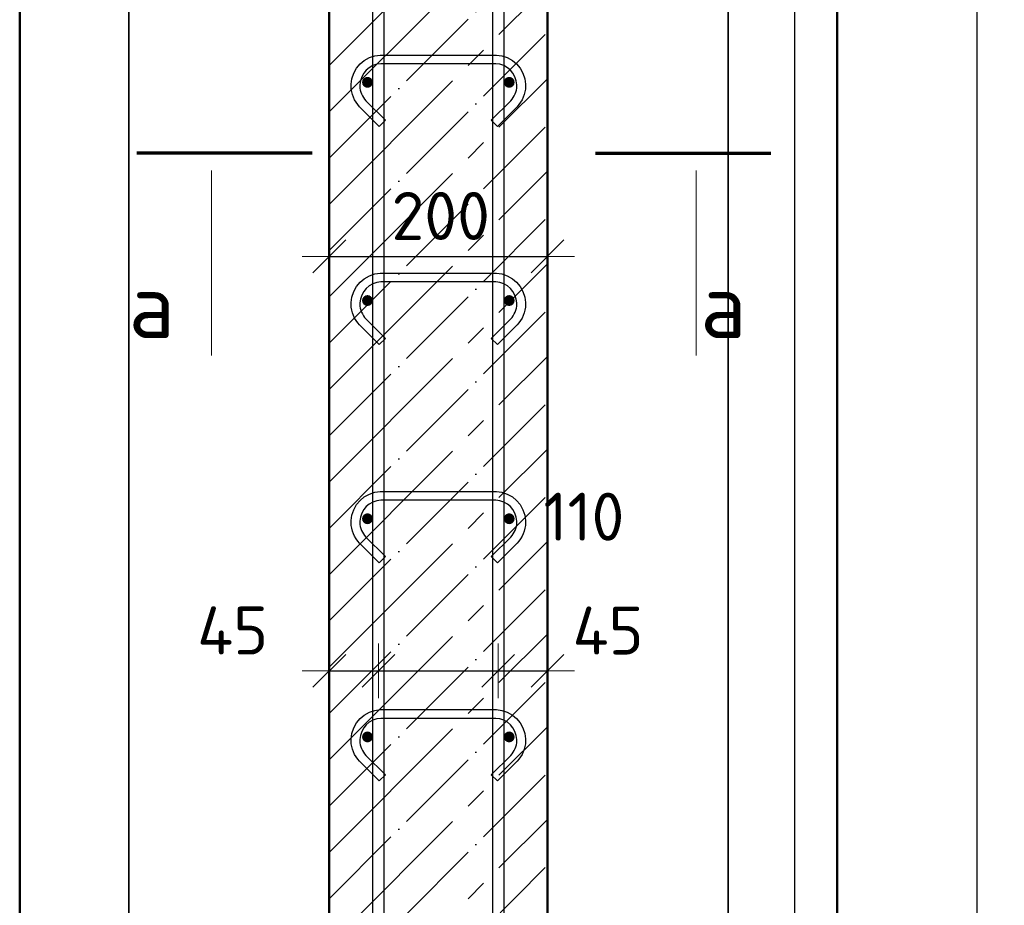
# Model space of a CAD drawing. Header units: millimetres. Extents: x -30645 to 44626, y 46540 to 77351.
# Tile 35 of 84: x -17737 to -16833, y 52331 to 53143. Entities that reach past the tile are written whole.
import ezdxf

# ---------------------------------------------------------------- set-up
doc = ezdxf.new("R2010")
doc.units = ezdxf.units.MM
doc.header["$PDMODE"] = 65
doc.linetypes.add('______11', pattern=[100, 80, -10, 0, -10])
doc.linetypes.add('______5', pattern=[220, 160, -20, 20, -20])
for name, color, linetype, lineweight in [('Standard', 7, 'Continuous', 25), ('Арм.стержн. вертикальными 1', 22, 'Continuous', 35), ('Арм.стержн.горизонт. 1', 180, 'Continuous', 35), ('Размерная линия_ общее', 7, 'Continuous', 13)]:
    doc.layers.add(name, color=color, linetype=linetype, lineweight=lineweight)
doc.layers.add('Арм.стержн.Стяжки', color=7, linetype='Continuous', lineweight=35, true_color=0x501e0f)
doc.styles.add('ISOCPEUR', font='ISOCPEUR')
doc.dimstyles.new('DIMSTYLE_13', dxfattribs={"dimtxt": 44, "dimasz": 50, "dimexe": 0, "dimexo": 0.001, "dimgap": 22, "dimtad": 2, "dimdec": 0, "dimrnd": 5, "dimzin": 12, "dimdsep": 46, "dimtxsty": 'ISOCPEUR', "dimblk1": 'ALL_ML_STRICH', "dimblk2": 'ALL_ML_STRICH', "dimsah": 1, "dimcen": 0, "dimse1": 1, "dimse2": 1, "dimclrd": 7, "dimclre": 256, "dimclrt": 7, "dimadec": 0, "dimazin": 0, "dimtfac": 1, "dimtdec": 0, "dimtix": 1, "dimtmove": 2, "dimatfit": 3, "dimfxl": 0, "dimtvp": 1.2, "dimtzin": 0, "dimlwd": 0, "dimlwe": -3, "dimarcsym": 0})
doc.dimstyles.new('DIMSTYLE_14', dxfattribs={"dimtxt": 44, "dimasz": 50, "dimexe": 0, "dimexo": 0.001, "dimgap": 22, "dimtad": 2, "dimdec": 0, "dimrnd": 5, "dimzin": 12, "dimdsep": 46, "dimtxsty": 'ISOCPEUR', "dimblk1": 'ALL_ML_STRICH', "dimblk2": 'ALL_ML_STRICH', "dimsah": 1, "dimcen": 0, "dimse1": 1, "dimse2": 1, "dimclrd": 7, "dimclre": 256, "dimclrt": 7, "dimadec": 0, "dimazin": 0, "dimtfac": 1, "dimtdec": 0, "dimtix": 1, "dimtmove": 2, "dimatfit": 3, "dimfxl": 0, "dimtvp": 1.2, "dimtzin": 0, "dimlwd": 0, "dimlwe": -3, "dimarcsym": 0})
doc.dimstyles.new('DIMSTYLE_3', dxfattribs={"dimtxt": 44, "dimasz": 50, "dimexe": 0, "dimexo": 0, "dimgap": 22, "dimtad": 2, "dimdec": 0, "dimrnd": 5, "dimzin": 12, "dimdsep": 46, "dimtxsty": 'ISOCPEUR', "dimblk1": 'ALL_ML_STRICH', "dimblk2": 'ALL_ML_STRICH', "dimsah": 1, "dimcen": 0, "dimclrd": 7, "dimclre": 256, "dimclrt": 7, "dimadec": 0, "dimazin": 0, "dimtfac": 1, "dimtdec": 0, "dimtix": 1, "dimtmove": 2, "dimatfit": 3, "dimfxl": 0, "dimtzin": 0, "dimlwd": 0, "dimlwe": -3, "dimarcsym": 0})

# ---------------------------------------------------------------- blocks, each defined once
blk = doc.blocks.new('ALL_ML_STRICH')
at = {"color": 0, "linetype": 'ByBlock', "lineweight": -2}
for p, q in [((0, -0.5), (0, 0.5)), ((-0.3, -0.3), (0.3, 0.3)), ((-1, 0), (0.5, 0))]:
    blk.add_line(p, q, dxfattribs=at)
blk = doc.blocks.new('*D114')
at = {"layer": 'DEFPOINTS', "color": 7, "linetype": 'Continuous', "lineweight": 13, "transparency": 33554687}
for p in [(-17156.37, 54945.61), (-17127.72, 51825.61), (-16858.43, 51825.61)]:
    blk.add_point(p, dxfattribs=at)
at = {"layer": 'Размерная линия_ общее', "color": 253, "linetype": 'Continuous', "lineweight": -2, "true_color": 0xa0a0a0, "transparency": 33554687}
for p, q in [((-17136.37, 54945.61), (-16858.43, 54945.61)), ((-17107.72, 51825.61), (-16858.43, 51825.61))]:
    blk.add_line(p, q, dxfattribs=at)
at = {"layer": 'Размерная линия_ общее', "color": 7, "linetype": 'Continuous', "lineweight": -2, "transparency": 33554687}
blk.add_line((-16858.43, 51825.61), (-16858.43, 54945.61), dxfattribs=at)
at = {"layer": 'Размерная линия_ общее', "color": 7, "linetype": 'Continuous', "lineweight": 13, "transparency": 33554687, "xscale": 50, "yscale": 50, "zscale": 50}
for p, rotation in [((-16858.43, 54945.61), 90), ((-16858.43, 51825.61), 270)]:
    blk.add_blockref('ALL_ML_STRICH', p, dxfattribs=dict(at, rotation=rotation))
at = {"layer": 'Размерная линия_ общее', "color": 7, "linetype": 'Continuous', "lineweight": 13, "transparency": 33554687, "insert": (-16895.43, 53392.21), "char_height": 44, "width": 176, "attachment_point": 5, "rotation": 90, "style": 'ISOCPEUR'}
blk.add_mtext('\\A1;{3120}', dxfattribs=at)
blk = doc.blocks.new('*D117')
at = {"layer": 'DEFPOINTS', "color": 7, "linetype": 'Continuous', "lineweight": 13, "transparency": 33554687}
for p in [(-17287.59, 54885.61), (-17287.59, 51885.61), (-17025.66, 51885.61)]:
    blk.add_point(p, dxfattribs=at)
at = {"layer": 'Размерная линия_ общее', "color": 253, "linetype": 'Continuous', "lineweight": -2, "true_color": 0xa0a0a0, "transparency": 33554687}
for p, q in [((-17267.59, 54885.61), (-17025.66, 54885.61)), ((-17267.59, 51885.61), (-17025.66, 51885.61))]:
    blk.add_line(p, q, dxfattribs=at)
at = {"layer": 'Размерная линия_ общее', "color": 7, "linetype": 'Continuous', "lineweight": -2, "transparency": 33554687}
blk.add_line((-17025.66, 51885.61), (-17025.66, 54885.61), dxfattribs=at)
at = {"layer": 'Размерная линия_ общее', "color": 7, "linetype": 'Continuous', "lineweight": 13, "transparency": 33554687, "xscale": 50, "yscale": 50, "zscale": 50}
for p, rotation in [((-17025.66, 54885.61), 90), ((-17025.66, 51885.61), 270)]:
    blk.add_blockref('ALL_ML_STRICH', p, dxfattribs=dict(at, rotation=rotation))
at = {"layer": 'Размерная линия_ общее', "color": 7, "linetype": 'Continuous', "lineweight": 13, "transparency": 33554687, "insert": (-17084.66, 53237.61), "char_height": 44, "width": 2.2, "attachment_point": 1, "rotation": 90, "line_spacing_factor": 0.60241, "style": 'ISOCPEUR'}
blk.add_mtext('\\W0.91;15х200=3000', dxfattribs=at)
blk = doc.blocks.new('*D122')
at = {"layer": 'DEFPOINTS', "color": 7, "linetype": 'Continuous', "lineweight": 13, "transparency": 33554687}
for p in [(-17407.59, 52548.46), (-17452.59, 52546.12), (-17452.59, 52536.71)]:
    blk.add_point(p, dxfattribs=at)
at = {"layer": 'Размерная линия_ общее', "color": 7, "linetype": 'Continuous', "lineweight": -2, "transparency": 33554687}
blk.add_line((-17452.59, 52546.12), (-17407.59, 52546.12), dxfattribs=at)
at = {"layer": 'Размерная линия_ общее', "color": 7, "linetype": 'Continuous', "lineweight": 13, "transparency": 33554687, "xscale": 50, "yscale": 50, "zscale": 50, "rotation": 180}
blk.add_blockref('ALL_ML_STRICH', (-17452.59, 52546.12), dxfattribs=at)
at = {"layer": 'Размерная линия_ общее', "color": 7, "linetype": 'Continuous', "lineweight": 13, "transparency": 33554687, "xscale": 50, "yscale": 50, "zscale": 50}
blk.add_blockref('ALL_ML_STRICH', (-17407.59, 52546.12), dxfattribs=at)
at = {"layer": 'Размерная линия_ общее', "color": 7, "linetype": 'Continuous', "lineweight": 13, "transparency": 33554687, "insert": (-17541.23, 52583.2), "char_height": 44, "width": 88, "attachment_point": 5, "style": 'ISOCPEUR'}
blk.add_mtext('\\A1;{45}', dxfattribs=at)
blk = doc.blocks.new('*D123')
at = {"layer": 'DEFPOINTS', "color": 7, "linetype": 'Continuous', "lineweight": 13, "transparency": 33554687}
for p in [(-17407.59, 52548.46), (-17297.59, 52552.4), (-17407.59, 52546.12)]:
    blk.add_point(p, dxfattribs=at)
at = {"layer": 'Размерная линия_ общее', "color": 7, "linetype": 'Continuous', "lineweight": -2, "transparency": 33554687}
blk.add_line((-17407.59, 52546.12), (-17297.59, 52546.12), dxfattribs=at)
at = {"layer": 'Размерная линия_ общее', "color": 7, "linetype": 'Continuous', "lineweight": 13, "transparency": 33554687, "xscale": 50, "yscale": 50, "zscale": 50, "rotation": 180}
blk.add_blockref('ALL_ML_STRICH', (-17407.59, 52546.12), dxfattribs=at)
at = {"layer": 'Размерная линия_ общее', "color": 7, "linetype": 'Continuous', "lineweight": 13, "transparency": 33554687, "xscale": 50, "yscale": 50, "zscale": 50}
blk.add_blockref('ALL_ML_STRICH', (-17297.59, 52546.12), dxfattribs=at)
at = {"layer": 'Размерная линия_ общее', "color": 7, "linetype": 'Continuous', "lineweight": 13, "transparency": 33554687, "insert": (-17219.06, 52687.49), "char_height": 44, "width": 132, "attachment_point": 5, "style": 'ISOCPEUR'}
blk.add_mtext('\\A1;{110}', dxfattribs=at)
blk = doc.blocks.new('*D124')
at = {"layer": 'DEFPOINTS', "color": 7, "linetype": 'Continuous', "lineweight": 13, "transparency": 33554687}
for p in [(-17297.59, 52552.4), (-17297.59, 52546.12), (-17252.59, 52545.26)]:
    blk.add_point(p, dxfattribs=at)
at = {"layer": 'Размерная линия_ общее', "color": 7, "linetype": 'Continuous', "lineweight": -2, "transparency": 33554687}
blk.add_line((-17297.59, 52546.12), (-17252.59, 52546.12), dxfattribs=at)
at = {"layer": 'Размерная линия_ общее', "color": 7, "linetype": 'Continuous', "lineweight": 13, "transparency": 33554687, "xscale": 50, "yscale": 50, "zscale": 50, "rotation": 180}
blk.add_blockref('ALL_ML_STRICH', (-17297.59, 52546.12), dxfattribs=at)
at = {"layer": 'Размерная линия_ общее', "color": 7, "linetype": 'Continuous', "lineweight": 13, "transparency": 33554687, "xscale": 50, "yscale": 50, "zscale": 50}
blk.add_blockref('ALL_ML_STRICH', (-17252.59, 52546.12), dxfattribs=at)
at = {"layer": 'Размерная линия_ общее', "color": 7, "linetype": 'Continuous', "lineweight": 13, "transparency": 33554687, "insert": (-17196.93, 52583.09), "char_height": 44, "width": 88, "attachment_point": 5, "style": 'ISOCPEUR'}
blk.add_mtext('\\A1;{45}', dxfattribs=at)
blk = doc.blocks.new('*D125')
at = {"layer": 'DEFPOINTS', "color": 7, "linetype": 'Continuous', "lineweight": 13, "transparency": 33554687}
for p in [(-17452.59, 52926.12), (-17252.59, 52925.26), (-17452.59, 52916.71)]:
    blk.add_point(p, dxfattribs=at)
at = {"layer": 'Размерная линия_ общее', "color": 253, "linetype": 'Continuous', "lineweight": -2, "true_color": 0xa0a0a0, "transparency": 33554687}
for p, q in [((-17452.59, 52926.12), (-17452.59, 52926.12)), ((-17252.59, 52926.12), (-17252.59, 52926.12))]:
    blk.add_line(p, q, dxfattribs=at)
at = {"layer": 'Размерная линия_ общее', "color": 7, "linetype": 'Continuous', "lineweight": -2, "transparency": 33554687}
blk.add_line((-17452.59, 52926.12), (-17252.59, 52926.12), dxfattribs=at)
at = {"layer": 'Размерная линия_ общее', "color": 7, "linetype": 'Continuous', "lineweight": 13, "transparency": 33554687, "xscale": 50, "yscale": 50, "zscale": 50, "rotation": 180}
blk.add_blockref('ALL_ML_STRICH', (-17452.59, 52926.12), dxfattribs=at)
at = {"layer": 'Размерная линия_ общее', "color": 7, "linetype": 'Continuous', "lineweight": 13, "transparency": 33554687, "xscale": 50, "yscale": 50, "zscale": 50}
blk.add_blockref('ALL_ML_STRICH', (-17252.59, 52926.12), dxfattribs=at)
at = {"layer": 'Размерная линия_ общее', "color": 7, "linetype": 'Continuous', "lineweight": 13, "transparency": 33554687, "insert": (-17350.39, 52963.12), "char_height": 44, "width": 132, "attachment_point": 5, "style": 'ISOCPEUR'}
blk.add_mtext('\\A1;{200}', dxfattribs=at)

msp = doc.modelspace()

# ---------------------------------------------------------------- hatches: boundary and pattern name
at = {"layer": 'Арм.стержн.горизонт. 1', "linetype": 'Continuous', "lineweight": 50, "transparency": 33554687}
for points in [[(-17412.59, 53085.61), (-17412.97, 53087.52), (-17414.05, 53089.15), (-17415.68, 53090.23), (-17417.59, 53090.61), (-17419.5, 53090.23), (-17421.13, 53089.15), (-17422.21, 53087.52), (-17422.59, 53085.61), (-17422.21, 53083.7), (-17421.13, 53082.07), (-17419.5, 53080.99), (-17417.59, 53080.61), (-17415.68, 53080.99), (-17414.05, 53082.07), (-17412.97, 53083.7)], [(-17282.59, 53085.61), (-17282.97, 53087.52), (-17284.05, 53089.15), (-17285.68, 53090.23), (-17287.59, 53090.61), (-17289.5, 53090.23), (-17291.13, 53089.15), (-17292.21, 53087.52), (-17292.59, 53085.61), (-17292.21, 53083.7), (-17291.13, 53082.07), (-17289.5, 53080.99), (-17287.59, 53080.61), (-17285.68, 53080.99), (-17284.05, 53082.07), (-17282.97, 53083.7)], [(-17412.59, 52885.61), (-17412.97, 52887.52), (-17414.05, 52889.15), (-17415.68, 52890.23), (-17417.59, 52890.61), (-17419.5, 52890.23), (-17421.13, 52889.15), (-17422.21, 52887.52), (-17422.59, 52885.61), (-17422.21, 52883.7), (-17421.13, 52882.07), (-17419.5, 52880.99), (-17417.59, 52880.61), (-17415.68, 52880.99), (-17414.05, 52882.07), (-17412.97, 52883.7)], [(-17282.59, 52885.61), (-17282.97, 52887.52), (-17284.05, 52889.15), (-17285.68, 52890.23), (-17287.59, 52890.61), (-17289.5, 52890.23), (-17291.13, 52889.15), (-17292.21, 52887.52), (-17292.59, 52885.61), (-17292.21, 52883.7), (-17291.13, 52882.07), (-17289.5, 52880.99), (-17287.59, 52880.61), (-17285.68, 52880.99), (-17284.05, 52882.07), (-17282.97, 52883.7)], [(-17412.59, 52685.61), (-17412.97, 52687.52), (-17414.05, 52689.15), (-17415.68, 52690.23), (-17417.59, 52690.61), (-17419.5, 52690.23), (-17421.13, 52689.15), (-17422.21, 52687.52), (-17422.59, 52685.61), (-17422.21, 52683.7), (-17421.13, 52682.07), (-17419.5, 52680.99), (-17417.59, 52680.61), (-17415.68, 52680.99), (-17414.05, 52682.07), (-17412.97, 52683.7)], [(-17282.59, 52685.61), (-17282.97, 52687.52), (-17284.05, 52689.15), (-17285.68, 52690.23), (-17287.59, 52690.61), (-17289.5, 52690.23), (-17291.13, 52689.15), (-17292.21, 52687.52), (-17292.59, 52685.61), (-17292.21, 52683.7), (-17291.13, 52682.07), (-17289.5, 52680.99), (-17287.59, 52680.61), (-17285.68, 52680.99), (-17284.05, 52682.07), (-17282.97, 52683.7)], [(-17412.59, 52485.61), (-17412.97, 52487.52), (-17414.05, 52489.15), (-17415.68, 52490.23), (-17417.59, 52490.61), (-17419.5, 52490.23), (-17421.13, 52489.15), (-17422.21, 52487.52), (-17422.59, 52485.61), (-17422.21, 52483.7), (-17421.13, 52482.07), (-17419.5, 52480.99), (-17417.59, 52480.61), (-17415.68, 52480.99), (-17414.05, 52482.07), (-17412.97, 52483.7)], [(-17282.59, 52485.61), (-17282.97, 52487.52), (-17284.05, 52489.15), (-17285.68, 52490.23), (-17287.59, 52490.61), (-17289.5, 52490.23), (-17291.13, 52489.15), (-17292.21, 52487.52), (-17292.59, 52485.61), (-17292.21, 52483.7), (-17291.13, 52482.07), (-17289.5, 52480.99), (-17287.59, 52480.61), (-17285.68, 52480.99), (-17284.05, 52482.07), (-17282.97, 52483.7)]]:
    msp.add_hatch(color=4, dxfattribs=at).paths.add_polyline_path(points)

# ---------------------------------------------------------------- linework, layer by layer
at = {"color": 52, "linetype": 'Continuous', "lineweight": -3, "transparency": 33554687}
for p, q in [((-17636.61, 55978.93), (-17636.61, 51495.44)), ((-17636.61, 51495.44), (-17636.61, 55978.93)), ((-17086.61, 55978.93), (-17086.61, 51495.44)), ((-17086.61, 51495.44), (-17086.61, 55978.93))]:
    msp.add_line(p, q, dxfattribs=at)
at = {"layer": 'Standard', "color": 7, "linetype": 'Continuous', "lineweight": 50, "transparency": 33554687}
for p, q in [((-17452.59, 54945.61), (-17452.59, 51825.61)), ((-17252.59, 51825.61), (-17252.59, 54945.61))]:
    msp.add_line(p, q, dxfattribs=at)
at = {"layer": 'Standard', "color": 253, "linetype": '______11', "lineweight": -3, "true_color": 0xababab, "transparency": 33554687}
for p, q in [((-17452.59, 53101.04), (-17252.59, 53301.04)), ((-17452.59, 53016.18), (-17252.59, 53216.18)), ((-17452.59, 52931.33), (-17252.59, 53131.33)), ((-17452.59, 52846.48), (-17252.59, 53046.48)), ((-17452.59, 52761.62), (-17252.59, 52961.62)), ((-17452.59, 52676.77), (-17252.59, 52876.77)), ((-17452.59, 52591.92), (-17252.59, 52791.92)), ((-17452.59, 52507.07), (-17252.59, 52707.07)), ((-17452.59, 52422.21), (-17252.59, 52622.21)), ((-17452.59, 52337.36), (-17252.59, 52537.36)), ((-17452.59, 52252.51), (-17252.59, 52452.51)), ((-17452.59, 52167.65), (-17252.59, 52367.65))]:
    msp.add_line(p, q, dxfattribs=at)
at = {"layer": 'Standard', "color": 253, "linetype": '______5', "lineweight": -3, "true_color": 0xababab, "transparency": 33554687}
for p, q in [((-17452.59, 53058.61), (-17252.59, 53258.61)), ((-17452.59, 52973.76), (-17252.59, 53173.76)), ((-17452.59, 52888.9), (-17252.59, 53088.9)), ((-17452.59, 52804.05), (-17252.59, 53004.05)), ((-17452.59, 52719.2), (-17252.59, 52919.2)), ((-17452.59, 52634.34), (-17252.59, 52834.34)), ((-17452.59, 52549.49), (-17252.59, 52749.49)), ((-17452.59, 52464.64), (-17252.59, 52664.64)), ((-17452.59, 52379.79), (-17252.59, 52579.79)), ((-17452.59, 52294.93), (-17252.59, 52494.93)), ((-17452.59, 52210.08), (-17252.59, 52410.08))]:
    msp.add_line(p, q, dxfattribs=at)
at = {"layer": 'Standard', "color": 7, "linetype": 'Continuous', "lineweight": 70, "transparency": 33554687}
for p, q in [((-17468.44, 53020.73), (-17629.24, 53020.73)), ((-17208.44, 53020.73), (-17047.64, 53020.73))]:
    msp.add_line(p, q, dxfattribs=at)
at = {"layer": 'Standard', "color": 7, "linetype": 'Continuous', "lineweight": 13, "transparency": 33554687}
for p, q in [((-17560.72, 53004.74), (-17560.72, 52835.14)), ((-17116.17, 53004.74), (-17116.17, 52835.14))]:
    msp.add_line(p, q, dxfattribs=at)
at = {"layer": 'Standard', "color": 7, "linetype": 'Continuous', "lineweight": 50, "transparency": 33554687}
msp.add_lwpolyline([(-17736.61, 51395.44), (-16986.61, 51395.44), (-16986.61, 56078.93), (-17736.61, 56078.93), (-17736.61, 51395.44)], dxfattribs=at)
at = {"layer": 'Арм.стержн. вертикальными 1', "color": 4, "linetype": 'Continuous', "lineweight": 25, "transparency": 33554687}
for points in [[(-17412.59, 51825.61), (-17412.59, 55955.61), (-17402.59, 55955.61), (-17402.59, 51825.61), (-17412.59, 51825.61)], [(-17412.59, 51825.61), (-17412.59, 55955.61), (-17402.59, 55955.61), (-17402.59, 51825.61), (-17412.59, 51825.61)], [(-17302.59, 51825.61), (-17302.59, 55955.61), (-17292.59, 55955.61), (-17292.59, 51825.61), (-17302.59, 51825.61)], [(-17302.59, 51825.61), (-17302.59, 55955.61), (-17292.59, 55955.61), (-17292.59, 51825.61), (-17302.59, 51825.61)]]:
    msp.add_lwpolyline(points, dxfattribs=at)
at = {"layer": 'Арм.стержн.Стяжки', "color": 40, "linetype": 'Continuous', "lineweight": 25, "transparency": 33554687}
for points in [[(-17304.04, 53050.88), (-17286.18, 53068.74), (-17284.94, 53070.16), (-17283.84, 53071.68), (-17282.9, 53073.3), (-17282.12, 53074.96), (-17281.49, 53076.68), (-17281.02, 53078.5), (-17280.72, 53080.35), (-17280.59, 53082.23), (-17280.59, 53083.38), (-17281.09, 53086.99), (-17282.3, 53090.66), (-17284.18, 53094.01), (-17286.46, 53096.74), (-17289.19, 53099.02), (-17292.54, 53100.9), (-17296.2, 53102.11), (-17299.82, 53102.61), (-17405.36, 53102.61), (-17408.97, 53102.11), (-17412.64, 53100.9), (-17415.99, 53099.02), (-17418.72, 53096.74), (-17421, 53094.01), (-17422.88, 53090.66), (-17424.09, 53086.99), (-17424.59, 53083.38), (-17424.59, 53082.23), (-17424.46, 53080.35), (-17424.16, 53078.5), (-17423.69, 53076.68), (-17423.06, 53074.96), (-17422.28, 53073.3), (-17421.34, 53071.68), (-17420.24, 53070.16), (-17419, 53068.74), (-17401.14, 53050.88), (-17406.8, 53045.22), (-17424.86, 53063.28), (-17426.51, 53065.19), (-17428.04, 53067.31), (-17429.37, 53069.56), (-17430.46, 53071.89), (-17431.34, 53074.31), (-17431.99, 53076.85), (-17432.41, 53079.43), (-17432.59, 53081.95), (-17432.59, 53083.93), (-17431.91, 53088.81), (-17430.24, 53093.89), (-17427.62, 53098.57), (-17424.4, 53102.42), (-17420.55, 53105.64), (-17415.87, 53108.26), (-17410.79, 53109.93), (-17405.91, 53110.61), (-17299.27, 53110.61), (-17294.39, 53109.93), (-17289.31, 53108.26), (-17284.63, 53105.64), (-17280.78, 53102.42), (-17277.56, 53098.57), (-17274.94, 53093.89), (-17273.27, 53088.81), (-17272.59, 53083.93), (-17272.59, 53081.95), (-17272.77, 53079.43), (-17273.18, 53076.85), (-17273.84, 53074.31), (-17274.72, 53071.89), (-17275.81, 53069.56), (-17277.14, 53067.31), (-17278.66, 53065.19), (-17280.32, 53063.28), (-17298.38, 53045.22), (-17304.04, 53050.88)], [(-17304.04, 52850.88), (-17286.18, 52868.74), (-17284.94, 52870.16), (-17283.84, 52871.68), (-17282.9, 52873.3), (-17282.12, 52874.96), (-17281.49, 52876.68), (-17281.02, 52878.5), (-17280.72, 52880.35), (-17280.59, 52882.23), (-17280.59, 52883.38), (-17281.09, 52886.99), (-17282.3, 52890.66), (-17284.18, 52894.01), (-17286.46, 52896.74), (-17289.19, 52899.02), (-17292.54, 52900.9), (-17296.2, 52902.11), (-17299.82, 52902.61), (-17405.36, 52902.61), (-17408.97, 52902.11), (-17412.64, 52900.9), (-17415.99, 52899.02), (-17418.72, 52896.74), (-17421, 52894.01), (-17422.88, 52890.66), (-17424.09, 52886.99), (-17424.59, 52883.38), (-17424.59, 52882.23), (-17424.46, 52880.35), (-17424.16, 52878.5), (-17423.69, 52876.68), (-17423.06, 52874.96), (-17422.28, 52873.3), (-17421.34, 52871.68), (-17420.24, 52870.16), (-17419, 52868.74), (-17401.14, 52850.88), (-17406.8, 52845.22), (-17424.86, 52863.28), (-17426.51, 52865.19), (-17428.04, 52867.31), (-17429.37, 52869.56), (-17430.46, 52871.89), (-17431.34, 52874.31), (-17431.99, 52876.85), (-17432.41, 52879.43), (-17432.59, 52881.95), (-17432.59, 52883.93), (-17431.91, 52888.81), (-17430.24, 52893.89), (-17427.62, 52898.57), (-17424.4, 52902.42), (-17420.55, 52905.64), (-17415.87, 52908.26), (-17410.79, 52909.93), (-17405.91, 52910.61), (-17299.27, 52910.61), (-17294.39, 52909.93), (-17289.31, 52908.26), (-17284.63, 52905.64), (-17280.78, 52902.42), (-17277.56, 52898.57), (-17274.94, 52893.89), (-17273.27, 52888.81), (-17272.59, 52883.93), (-17272.59, 52881.95), (-17272.77, 52879.43), (-17273.18, 52876.85), (-17273.84, 52874.31), (-17274.72, 52871.89), (-17275.81, 52869.56), (-17277.14, 52867.31), (-17278.66, 52865.19), (-17280.32, 52863.28), (-17298.38, 52845.22), (-17304.04, 52850.88)], [(-17304.04, 52650.88), (-17286.18, 52668.74), (-17284.94, 52670.16), (-17283.84, 52671.68), (-17282.9, 52673.3), (-17282.12, 52674.96), (-17281.49, 52676.68), (-17281.02, 52678.5), (-17280.72, 52680.35), (-17280.59, 52682.23), (-17280.59, 52683.38), (-17281.09, 52686.99), (-17282.3, 52690.66), (-17284.18, 52694.01), (-17286.46, 52696.74), (-17289.19, 52699.02), (-17292.54, 52700.9), (-17296.2, 52702.11), (-17299.82, 52702.61), (-17405.36, 52702.61), (-17408.97, 52702.11), (-17412.64, 52700.9), (-17415.99, 52699.02), (-17418.72, 52696.74), (-17421, 52694.01), (-17422.88, 52690.66), (-17424.09, 52686.99), (-17424.59, 52683.38), (-17424.59, 52682.23), (-17424.46, 52680.35), (-17424.16, 52678.5), (-17423.69, 52676.68), (-17423.06, 52674.96), (-17422.28, 52673.3), (-17421.34, 52671.68), (-17420.24, 52670.16), (-17419, 52668.74), (-17401.14, 52650.88), (-17406.8, 52645.22), (-17424.86, 52663.28), (-17426.51, 52665.19), (-17428.04, 52667.31), (-17429.37, 52669.56), (-17430.46, 52671.89), (-17431.34, 52674.31), (-17431.99, 52676.85), (-17432.41, 52679.43), (-17432.59, 52681.95), (-17432.59, 52683.93), (-17431.91, 52688.81), (-17430.24, 52693.89), (-17427.62, 52698.57), (-17424.4, 52702.42), (-17420.55, 52705.64), (-17415.87, 52708.26), (-17410.79, 52709.93), (-17405.91, 52710.61), (-17299.27, 52710.61), (-17294.39, 52709.93), (-17289.31, 52708.26), (-17284.63, 52705.64), (-17280.78, 52702.42), (-17277.56, 52698.57), (-17274.94, 52693.89), (-17273.27, 52688.81), (-17272.59, 52683.93), (-17272.59, 52681.95), (-17272.77, 52679.43), (-17273.18, 52676.85), (-17273.84, 52674.31), (-17274.72, 52671.89), (-17275.81, 52669.56), (-17277.14, 52667.31), (-17278.66, 52665.19), (-17280.32, 52663.28), (-17298.38, 52645.22), (-17304.04, 52650.88)], [(-17304.04, 52450.88), (-17286.18, 52468.74), (-17284.94, 52470.16), (-17283.84, 52471.68), (-17282.9, 52473.3), (-17282.12, 52474.96), (-17281.49, 52476.68), (-17281.02, 52478.5), (-17280.72, 52480.35), (-17280.59, 52482.23), (-17280.59, 52483.38), (-17281.09, 52486.99), (-17282.3, 52490.66), (-17284.18, 52494.01), (-17286.46, 52496.74), (-17289.19, 52499.02), (-17292.54, 52500.9), (-17296.2, 52502.11), (-17299.82, 52502.61), (-17405.36, 52502.61), (-17408.97, 52502.11), (-17412.64, 52500.9), (-17415.99, 52499.02), (-17418.72, 52496.74), (-17421, 52494.01), (-17422.88, 52490.66), (-17424.09, 52486.99), (-17424.59, 52483.38), (-17424.59, 52482.23), (-17424.46, 52480.35), (-17424.16, 52478.5), (-17423.69, 52476.68), (-17423.06, 52474.96), (-17422.28, 52473.3), (-17421.34, 52471.68), (-17420.24, 52470.16), (-17419, 52468.74), (-17401.14, 52450.88), (-17406.8, 52445.22), (-17424.86, 52463.28), (-17426.51, 52465.19), (-17428.04, 52467.31), (-17429.37, 52469.56), (-17430.46, 52471.89), (-17431.34, 52474.31), (-17431.99, 52476.85), (-17432.41, 52479.43), (-17432.59, 52481.95), (-17432.59, 52483.93), (-17431.91, 52488.81), (-17430.24, 52493.89), (-17427.62, 52498.57), (-17424.4, 52502.42), (-17420.55, 52505.64), (-17415.87, 52508.26), (-17410.79, 52509.93), (-17405.91, 52510.61), (-17299.27, 52510.61), (-17294.39, 52509.93), (-17289.31, 52508.26), (-17284.63, 52505.64), (-17280.78, 52502.42), (-17277.56, 52498.57), (-17274.94, 52493.89), (-17273.27, 52488.81), (-17272.59, 52483.93), (-17272.59, 52481.95), (-17272.77, 52479.43), (-17273.18, 52476.85), (-17273.84, 52474.31), (-17274.72, 52471.89), (-17275.81, 52469.56), (-17277.14, 52467.31), (-17278.66, 52465.19), (-17280.32, 52463.28), (-17298.38, 52445.22), (-17304.04, 52450.88)]]:
    msp.add_lwpolyline(points, dxfattribs=at)

# ---------------------------------------------------------------- texts
at = {"layer": 'Standard', "color": 7, "linetype": 'Continuous', "lineweight": 13, "transparency": 33554687, "char_height": 60, "width": 72, "attachment_point": 7, "style": 'ISOCPEUR'}
for insert in [(-17636.61, 52851.14), (-17112.28, 52851.14)]:
    msp.add_mtext('\\A1;{\\fISOCPEUR|i0|b0;\\H60.000000;\\W1.000000;\\C7;а}\\P', dxfattribs=dict(at, insert=insert))

# ---------------------------------------------------------------- dimensions: what is measured, and where the dimension line sits
at = {"layer": 'Размерная линия_ общее', "color": 7, "linetype": 'Continuous', "lineweight": 13, "transparency": 33554687}
dim = msp.add_linear_dim(base=(-16858.43, 54945.61), p1=(-17107.72, 51825.61), p2=(-17136.37, 54945.61), angle=90, dimstyle='DIMSTYLE_3', override={"dimpost": '<>', "dimclrd": 7, "dimclre": 253, "dimclrt": 7, "dimlwd": 0, "dimlwe": 65533}, dxfattribs=at)
dim.commit()
dim.dimension.update_dxf_attribs({"geometry": '*D114', "text_midpoint": (-16895.43, 53392.21), "dimtype": 160})
dim = msp.add_linear_dim(base=(-17025.66, 54885.61), p1=(-17267.59, 51885.61), p2=(-17267.59, 54885.61), angle=90, text='\\W0.91;15х200=3000', dimstyle='DIMSTYLE_3', override={"dimpost": '<>', "dimclrd": 7, "dimclre": 253, "dimclrt": 7, "dimlwd": 0, "dimlwe": 65533}, dxfattribs=at)
dim.commit()
dim.dimension.update_dxf_attribs({"geometry": '*D117', "text_midpoint": (-17047.66, 53385.61), "dimtype": 160})
for base, p1, p2, dimstyle, picture, middle in [((-17252.59, 52926.12), (-17452.59, 52926.12), (-17252.59, 52926.12), 'DIMSTYLE_3', '*D125', (-17350.39, 52963.12)), ((-17297.59, 52546.12), (-17407.59, 52548.46), (-17297.59, 52552.4), 'DIMSTYLE_14', '*D123', (-17219.06, 52687.49)), ((-17407.59, 52546.12), (-17452.59, 52536.71), (-17407.59, 52548.46), 'DIMSTYLE_13', '*D122', (-17541.23, 52583.2)), ((-17252.59, 52546.12), (-17297.59, 52552.4), (-17252.59, 52545.27), 'DIMSTYLE_14', '*D124', (-17196.93, 52583.09))]:
    dim = msp.add_linear_dim(base=base, p1=p1, p2=p2, dimstyle=dimstyle, override={"dimpost": '<>', "dimclrd": 7, "dimclre": 253, "dimclrt": 7, "dimlwd": 0, "dimlwe": 65533}, dxfattribs=at)
    dim.commit()
    dim.dimension.update_dxf_attribs({"geometry": picture, "text_midpoint": middle, "dimtype": 160})

doc.saveas('drawing.dxf')
